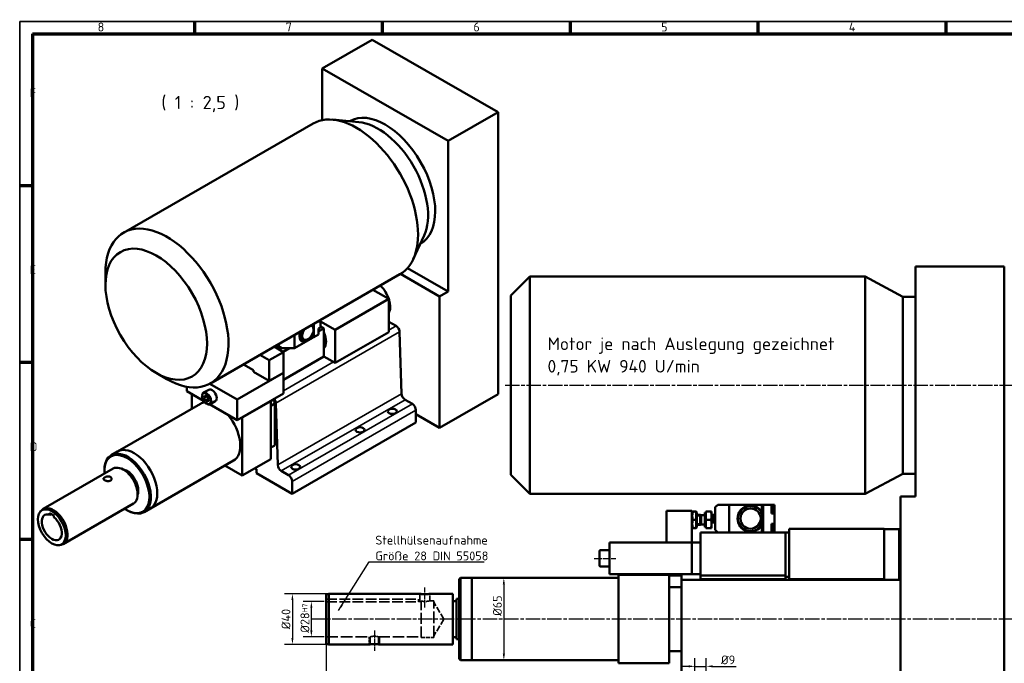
# Model space of a CAD drawing. Header units: millimetres. Extents: x 10 to 1178, y 10 to 831.
# Tile 2 of 3: x 10 to 789, y 322 to 831. Entities that reach past the tile are written whole.
import ezdxf

# ---------------------------------------------------------------- set-up
doc = ezdxf.new("R2010")
doc.units = ezdxf.units.MM
doc.header["$LTSCALE"] = 2
doc.linetypes.add('CHAIN', pattern=[0.3543, 0.2362, -0.0295, 0.0591, -0.0295])
doc.linetypes.add('DASHED', pattern=[0.2067, 0.1654, -0.0413])
doc.layers.get('0').update_dxf_attribs({"lineweight": 25})
for name, color, linetype, lineweight in [('Bemaßung (ISO)', 7, 'Continuous', 25), ('Mittellinie (ISO)', 7, 'Continuous', 25), ('Rahmen (ISO)', 7, 'Continuous', 70), ('Sichtbar (ISO)', 7, 'Continuous', 50), ('Sichtbar schmal (ISO)', 7, 'Continuous', 35), ('Skizziergeometrie (ISO)', 7, 'Continuous', 25), ('Symbol (ISO)', 7, 'Continuous', 25), ('Verdeckt (ISO)', 7, 'DASHED', 35)]:
    doc.layers.add(name, color=color, linetype=linetype, lineweight=lineweight)
doc.styles.add('Bezeichnungstext (DIN)', font='isocpeur.ttf')
doc.styles.add('Notiztext (DIN)', font='isocpeur.ttf')
doc.dimstyles.new('Durchmesser', dxfattribs={"dimscale": 2, "dimtxt": 3.5, "dimasz": 2.5, "dimexe": 3.175, "dimexo": 0.8, "dimgap": 0.8, "dimtad": 1, "dimdec": 3, "dimrnd": 1e-08, "dimtxsty": 'Notiztext (DIN)', "dimcen": 0.09, "dimdle": 10, "dimclrd": 256, "dimclre": 256, "dimclrt": 256, "dimazin": 2, "dimtfac": 0.571429, "dimtdec": 3, "dimtmove": 0, "dimatfit": 3, "dimfxl": 1, "dimtolj": 1, "dimtzin": 0, "dimlwd": -1, "dimlwe": -1, "dimarcsym": 0})
doc.dimstyles.new('Standard (DIN)', dxfattribs={"dimscale": 2, "dimtxt": 3.5, "dimasz": 2.5, "dimexe": 3.175, "dimexo": 0.8, "dimgap": 0.8, "dimtad": 1, "dimdec": 3, "dimrnd": 1e-08, "dimtxsty": 'Notiztext (DIN)', "dimcen": 0.09, "dimdle": 10, "dimclrd": 256, "dimclre": 256, "dimclrt": 256, "dimazin": 2, "dimtfac": 0.571429, "dimtdec": 3, "dimtmove": 0, "dimatfit": 3, "dimfxl": 1, "dimtolj": 1, "dimlwd": -1, "dimlwe": -1, "dimarcsym": 0})
doc.dimstyles.new('Standard - Methode 2a (DIN)$7', dxfattribs={"dimscale": 2, "dimtxt": 3.5, "dimasz": 2.5, "dimexe": 3.175, "dimexo": 0.8, "dimgap": 0.8, "dimtad": 1, "dimtih": 1, "dimtoh": 1, "dimrnd": 1e-08, "dimtxsty": 'Notiztext (DIN)', "dimcen": 0.09, "dimdle": 10, "dimclrd": 256, "dimclre": 256, "dimclrt": 256, "dimazin": 2, "dimtfac": 1, "dimtmove": 0, "dimatfit": 3, "dimfxl": 1, "dimtolj": 1, "dimlwd": -1, "dimlwe": -1, "dimarcsym": 0})

# ---------------------------------------------------------------- blocks, each defined once
blk = doc.blocks.new('Ränder Hagen+Goebel Rahmen')
at = {"layer": 'Rahmen (ISO)', "linetype": 'Continuous', "lineweight": 35}
for q in [(5, 5), (589, 415)]:
    blk.add_line((5, 415), q, dxfattribs=at)
at = {"layer": 'Rahmen (ISO)'}
for p, q in [((74.25, 410), (74.25, 415)), ((148.5, 410), (148.5, 415)), ((222.75, 410), (222.75, 415)), ((297, 410), (297, 415)), ((371.25, 410), (371.25, 415)), ((10, 410), (584, 410)), ((10, 410), (10, 10)), ((10, 350), (5, 350)), ((10, 280), (5, 280)), ((10, 210), (5, 210))]:
    blk.add_line(p, q, dxfattribs=at)
at = {"layer": 'Symbol (ISO)', "char_height": 3.5, "style": 'Notiztext (DIN)'}
for s, insert, attachment_point in [('8', (37.125, 411), 8), ('7', (111.375, 411), 8), ('6', (185.625, 411), 8), ('5', (259.875, 411), 8), ('4', (334.125, 411), 8), ('F', (9, 385), 7), ('E', (9, 315), 7), ('D', (9, 245), 7), ('C', (9, 175), 7)]:
    blk.add_mtext(s, dxfattribs=dict(at, insert=insert, attachment_point=attachment_point))
blk = doc.blocks.new('*D14')
at = {"layer": 'Bemaßung (ISO)'}
for p, q in [((533.43, 381.73), (533.43, 255.56)), ((252.43, 349.03), (252.43, 255.56)), ((528.43, 261.91), (257.43, 261.91))]:
    blk.add_line(p, q, dxfattribs=at)
for points in [[(257.43, 262.74), (257.43, 261.07), (252.43, 261.91)], [(528.43, 262.74), (528.43, 261.07), (533.43, 261.91)]]:
    blk.add_solid(points, dxfattribs=at)
at = {"layer": 'Defpoints', "color": 0}
for p in [(533.43, 383.33), (252.43, 350.63), (252.43, 261.91)]:
    blk.add_point(p, dxfattribs=at)
at = {"layer": 'Bemaßung (ISO)', "insert": (423.98, 270.51), "char_height": 7, "attachment_point": 1, "style": 'Notiztext (DIN)'}
blk.add_mtext('\\A1;281', dxfattribs=at)
blk = doc.blocks.new('*D19')
at = {"layer": 'Bemaßung (ISO)'}
for p, q in [((706.43, 452.56), (706.43, 256.58)), ((788.43, 293.56), (788.43, 256.58)), ((711.43, 262.93), (783.43, 262.93))]:
    blk.add_line(p, q, dxfattribs=at)
for points in [[(711.43, 263.76), (711.43, 262.1), (706.43, 262.93)], [(783.43, 263.76), (783.43, 262.1), (788.43, 262.93)]]:
    blk.add_solid(points, dxfattribs=at)
at = {"layer": 'Defpoints', "color": 0}
for p in [(706.43, 454.16), (788.43, 295.16), (788.43, 262.93)]:
    blk.add_point(p, dxfattribs=at)
at = {"layer": 'Bemaßung (ISO)', "insert": (743.23, 271.53), "char_height": 7, "attachment_point": 1, "style": 'Notiztext (DIN)'}
blk.add_mtext('\\A1;82', dxfattribs=at)
blk = doc.blocks.new('*D20')
at = {"layer": 'Bemaßung (ISO)'}
for p, q in [((788.43, 634.56), (788.43, 195.56)), ((252.43, 345.22), (252.43, 195.56)), ((783.43, 201.91), (257.43, 201.91))]:
    blk.add_line(p, q, dxfattribs=at)
for points in [[(257.43, 202.74), (257.43, 201.07), (252.43, 201.91)], [(783.43, 202.74), (783.43, 201.07), (788.43, 201.91)]]:
    blk.add_solid(points, dxfattribs=at)
at = {"layer": 'Defpoints', "color": 0}
for p in [(788.43, 636.16), (252.43, 346.82), (252.43, 201.91)]:
    blk.add_point(p, dxfattribs=at)
at = {"layer": 'Bemaßung (ISO)', "insert": (548.48, 210.51), "char_height": 7, "attachment_point": 1, "style": 'Notiztext (DIN)'}
blk.add_mtext('\\A1;536', dxfattribs=at)
blk = doc.blocks.new('*D22')
at = {"layer": 'Bemaßung (ISO)'}
for p, q in [((538.93, 319.76), (533.93, 319.76)), ((543.93, 306.76), (543.93, 326.11)), ((543.93, 319.76), (552.93, 319.76)), ((552.93, 306.76), (552.93, 326.11)), ((557.93, 319.76), (576.63, 319.76))]:
    blk.add_line(p, q, dxfattribs=at)
for points in [[(538.93, 320.6), (538.93, 318.93), (543.93, 319.76)], [(557.93, 320.6), (557.93, 318.93), (552.93, 319.76)]]:
    blk.add_solid(points, dxfattribs=at)
at = {"layer": 'Defpoints', "color": 0}
for p in [(552.93, 319.76), (543.93, 305.16), (552.93, 305.16)]:
    blk.add_point(p, dxfattribs=at)
at = {"layer": 'Bemaßung (ISO)', "insert": (564.53, 328.36), "char_height": 7, "attachment_point": 1, "style": 'Notiztext (DIN)'}
blk.add_mtext('\\A1;Ø9', dxfattribs=at)
blk = doc.blocks.new('*D23')
at = {"layer": 'Bemaßung (ISO)'}
blk.add_line((392.82, 384.66), (392.82, 329.66), dxfattribs=at)
for points in [[(391.99, 384.66), (393.66, 384.66), (392.82, 389.66)], [(391.99, 329.66), (393.66, 329.66), (392.82, 324.66)]]:
    blk.add_solid(points, dxfattribs=at)
at = {"layer": 'Defpoints', "color": 0}
for p in [(483.43, 389.66), (367.43, 324.66), (392.82, 324.66)]:
    blk.add_point(p, dxfattribs=at)
at = {"layer": 'Bemaßung (ISO)', "insert": (384.22, 359.67), "char_height": 7, "attachment_point": 1, "rotation": 90, "style": 'Notiztext (DIN)'}
blk.add_mtext('\\A1;Ø65', dxfattribs=at)
blk = doc.blocks.new('*D25')
at = {"layer": 'Bemaßung (ISO)'}
for p, q in [((250.83, 371.16), (234.27, 371.16)), ((240.62, 348.16), (240.62, 366.16)), ((250.83, 343.16), (234.27, 343.16))]:
    blk.add_line(p, q, dxfattribs=at)
for points in [[(239.79, 366.16), (241.45, 366.16), (240.62, 371.16)], [(239.79, 348.16), (241.45, 348.16), (240.62, 343.16)]]:
    blk.add_solid(points, dxfattribs=at)
at = {"layer": 'Defpoints', "color": 0}
for p in [(240.62, 371.16), (252.43, 371.16), (252.43, 343.16)]:
    blk.add_point(p, dxfattribs=at)
at = {"layer": 'Bemaßung (ISO)', "insert": (232.02, 346.31), "char_height": 7, "attachment_point": 1, "rotation": 90, "style": 'Notiztext (DIN)'}
blk.add_mtext('\\A1;Ø28\\fISOCPEUR|b0|i0;\\H4.0000;H7', dxfattribs=at)
blk = doc.blocks.new('*D26')
at = {"layer": 'Bemaßung (ISO)'}
for p, q in [((252.83, 377.16), (219.3, 377.16)), ((225.65, 372.16), (225.65, 342.16)), ((252.83, 337.16), (219.3, 337.16))]:
    blk.add_line(p, q, dxfattribs=at)
for points in [[(224.82, 372.16), (226.48, 372.16), (225.65, 377.16)], [(224.82, 342.16), (226.48, 342.16), (225.65, 337.16)]]:
    blk.add_solid(points, dxfattribs=at)
at = {"layer": 'Defpoints', "color": 0}
for p in [(254.43, 377.16), (225.65, 337.16), (254.43, 337.16)]:
    blk.add_point(p, dxfattribs=at)
at = {"layer": 'Bemaßung (ISO)', "insert": (217.05, 349.11), "char_height": 7, "attachment_point": 1, "rotation": 90, "style": 'Notiztext (DIN)'}
blk.add_mtext('\\A1;Ø40', dxfattribs=at)

msp = doc.modelspace()

# ---------------------------------------------------------------- linework, layer by layer
at = {"layer": 'Mittellinie (ISO)', "linetype": 'CHAIN', "ltscale": 23.990969}
for p, q in [((393.8148, 542.1564), (802.95, 542.1564)), ((795.5063, 357.1564), (239.7282, 357.1564))]:
    msp.add_line(p, q, dxfattribs=at)
at = {"layer": 'Mittellinie (ISO)', "linetype": 'CHAIN', "ltscale": 9.556284}
msp.add_line((464.2274, 405.1564), (481.4274, 405.1564), dxfattribs=at)
at = {"layer": 'Mittellinie (ISO)', "linetype": 'CHAIN', "ltscale": 8.750658}
msp.add_line((330.4274, 366.4064), (330.4274, 382.1564), dxfattribs=at)
at = {"layer": 'Mittellinie (ISO)', "linetype": 'CHAIN', "ltscale": 8.88956}
msp.add_line((290.4274, 348.1564), (290.4274, 332.1564), dxfattribs=at)
at = {"layer": 'Sichtbar (ISO)'}
for p, q in [((288.7907, 815.4993), (249.1927, 792.6964)), ((288.7907, 815.4993), (388.3513, 758.1662)), ((249.1927, 751.8273), (249.1927, 792.6964)), ((249.1927, 792.6964), (348.7533, 735.3632)), ((388.3513, 758.1662), (348.7533, 735.3632)), ((388.3513, 758.1662), (388.3513, 535.1393)), ((92.1055, 662.8154), (242.0122, 749.1409)), ((278.0424, 750.328), (257.5807, 752.2206)), ((270.8745, 750.991), (271.0272, 751.0789)), ((348.7533, 735.3632), (348.7533, 616.3284)), ((329.7905, 660.466), (321.1569, 641.8186)), ((326.7661, 653.9337), (326.9188, 654.0216)), ((77.79, 621.4369), (77.79, 631.2096)), ((348.7533, 616.3284), (316.653, 634.8137)), ((718.4274, 636.1564), (718.4274, 454.1564)), ((788.4274, 636.1564), (718.4274, 636.1564)), ((788.4274, 636.1564), (788.4274, 295.1564)), ((160.7724, 543.5736), (310.679, 629.8991)), ((341.9651, 612.4193), (311.1388, 630.171)), ((398.4274, 613.1564), (413.4274, 628.1564)), ((413.4274, 456.1564), (413.4274, 628.1564)), ((413.4274, 628.1564), (678.4274, 628.1564)), ((678.4274, 456.1564), (678.4274, 628.1564)), ((708.4274, 612.1564), (678.4274, 628.1564)), ((289.3102, 617.5936), (301.8014, 610.4004)), ((348.7533, 616.3284), (341.9651, 612.4193)), ((301.8014, 610.4004), (259.375, 585.9686)), ((301.8014, 610.4004), (301.8014, 584.2389)), ((341.9651, 612.4193), (341.9651, 508.4273)), ((398.4274, 471.1564), (398.4274, 613.1564)), ((708.4274, 472.1564), (708.4274, 612.1564)), ((708.4274, 612.1564), (718.4274, 612.1564)), ((246.3642, 592.2537), (247.7785, 593.0681)), ((246.3642, 592.2537), (246.3642, 592.8627)), ((247.7785, 593.0681), (247.2497, 593.3726)), ((247.7785, 587.705), (247.7785, 593.0681)), ((247.7785, 592.6466), (259.375, 585.9686)), ((307.6128, 589.035), (301.8014, 592.3815)), ((240.5858, 589.5351), (241.0728, 589.2547)), ((242.4045, 584.3481), (242.4045, 589.5841)), ((242.6307, 580.3583), (242.6307, 590.7127)), ((242.6873, 580.2603), (242.6873, 590.7452)), ((246.3642, 586.8906), (247.7785, 587.705)), ((246.3642, 582.3777), (246.3642, 586.8906)), ((246.4677, 585.5204), (246.6449, 585.6423)), ((246.6449, 585.119), (246.4677, 584.9972)), ((246.4679, 585.5183), (246.6173, 585.4322)), ((250.6069, 587.1012), (246.5895, 584.7877)), ((247.7785, 588.73), (250.6069, 587.1012)), ((250.6069, 587.1012), (250.6069, 575.6555)), ((259.375, 585.9686), (259.375, 559.8071)), ((301.8014, 584.2389), (259.375, 559.8071)), ((311.8884, 535.4437), (310.4395, 584.2511)), ((227.4138, 571.4649), (227.4138, 581.9498)), ((242.1216, 579.9346), (227.4138, 571.4649)), ((234.1195, 578.4882), (234.6852, 578.1624)), ((237.3348, 577.6045), (237.0531, 577.441)), ((242.1216, 579.9346), (242.1216, 583.5479)), ((242.1216, 580.0651), (242.6307, 580.3583)), ((242.5739, 580.3256), (242.6873, 580.2603)), ((242.6873, 580.2603), (246.3642, 582.3777)), ((218.6457, 568.4131), (207.332, 561.898)), ((211.2763, 572.6569), (218.6457, 568.4131)), ((217.2314, 571.4649), (213.2189, 573.7755)), ((213.2233, 573.7781), (214.9687, 572.773)), ((214.9687, 572.773), (214.9687, 574.7832)), ((214.9687, 572.773), (217.2314, 571.4649)), ((227.4138, 571.4649), (217.2314, 571.4649)), ((223.454, 571.4649), (218.4001, 568.5545)), ((218.6457, 568.4131), (218.6457, 552.0622)), ((250.6069, 575.6555), (250.6069, 564.8639)), ((199.9626, 566.1417), (207.332, 561.898)), ((207.332, 561.898), (207.332, 545.547)), ((250.6069, 564.8639), (218.6457, 546.4587)), ((259.375, 559.8071), (250.6003, 564.8601)), ((194.8869, 554.0218), (186.9014, 558.6203)), ((194.8869, 552.7137), (194.8869, 554.0218)), ((117.7983, 551.9613), (126.2508, 547.056)), ((181.8761, 530.888), (218.6457, 552.0622)), ((207.332, 545.547), (194.8869, 552.7137)), ((218.6457, 552.0622), (207.332, 545.547)), ((218.6457, 535.7112), (218.6457, 552.0622)), ((142.2781, 540.8908), (142.2781, 537.34)), ((142.2781, 537.34), (155.3653, 529.8036)), ((155.4092, 536.2748), (159.4822, 538.6202)), ((181.8761, 530.888), (160.3035, 543.3108)), ((146.2379, 523.6019), (146.2379, 535.0597)), ((155.6126, 532.2972), (156.3369, 533.9853)), ((155.6126, 532.2972), (157.6301, 533.459)), ((156.8273, 529.8198), (155.6126, 532.2972)), ((156.3369, 533.9853), (158.2759, 533.1961)), ((159.0901, 531.1229), (156.8273, 529.8198)), ((158.7664, 529.0306), (156.8273, 529.8198)), ((158.2759, 533.1961), (159.4907, 530.7187)), ((159.4907, 530.7187), (158.7664, 529.0306)), ((160.5992, 527.2623), (164.6721, 529.6078)), ((181.8761, 514.5371), (218.6457, 535.7112)), ((181.8761, 514.5371), (181.8761, 530.888)), ((208.4633, 529.5206), (185.8359, 516.4903)), ((208.1794, 529.6841), (208.4633, 529.5206)), ((208.4633, 529.5206), (208.4633, 483.738)), ((320.469, 527.3464), (314.7151, 530.6599)), ((388.3513, 535.1393), (341.9651, 508.4273)), ((153.0621, 527.5317), (87.4426, 489.7439)), ((160.1284, 527.0607), (181.8761, 514.5371)), ((211.8574, 527.7229), (208.4633, 525.7684)), ((211.8574, 527.7229), (211.8574, 494.6568)), ((212.5759, 527.8952), (214.0249, 479.0878)), ((323.2975, 512.6369), (323.2975, 522.4474)), ((185.552, 516.6538), (185.8359, 516.4903)), ((185.8359, 516.4903), (185.8359, 470.7077)), ((341.9651, 508.4273), (323.2975, 519.1773)), ((323.2975, 512.6369), (225.4339, 456.281)), ((211.8574, 494.6568), (208.4633, 492.7023)), ((210.2902, 493.5577), (208.4633, 492.5056)), ((87.4426, 489.7439), (82.3514, 486.8121)), ((208.4633, 483.738), (185.8359, 470.7077)), ((28.5104, 444.2676), (83.9476, 476.1917)), ((179.0118, 482.4693), (113.3922, 444.6816)), ((185.8359, 470.7077), (172.2116, 478.5534)), ((197.1496, 475.839), (195.9481, 476.5309)), ((197.1496, 472.5688), (197.1496, 475.839)), ((76.9415, 474.2165), (76.9415, 474.868)), ((225.4339, 456.281), (197.1496, 472.5688)), ((216.8516, 474.304), (222.6055, 470.9905)), ((398.4274, 471.1564), (413.4274, 456.1564)), ((708.4274, 472.1564), (678.4274, 456.1564)), ((708.4274, 472.1564), (718.4274, 472.1564)), ((225.4339, 466.0916), (225.4339, 456.281)), ((413.4274, 456.1564), (678.4274, 456.1564)), ((718.4274, 454.1564), (706.4274, 454.1564)), ((706.4274, 454.1564), (706.4274, 295.1564)), ((44.4795, 416.5369), (99.9166, 448.461)), ((113.3922, 444.6816), (108.3011, 441.7498)), ((561.9274, 447.6564), (559.9274, 445.6564)), ((559.9274, 427.6564), (559.9274, 445.6564)), ((570.9274, 447.6564), (561.9274, 447.6564)), ((596.9274, 447.6564), (570.9274, 447.6564)), ((570.9274, 425.6564), (570.9274, 447.6564)), ((596.9274, 441.7674), (596.9274, 447.6564)), ((596.9274, 447.5564), (597.9274, 447.5564)), ((597.9274, 425.6564), (597.9274, 447.6564)), ((597.9274, 447.6564), (604.4274, 447.6564)), ((604.4274, 447.6564), (606.9274, 447.6564)), ((604.4274, 440.7564), (604.4274, 447.6564)), ((605.771, 446.8389), (604.4274, 446.9564)), ((605.4274, 444.5564), (605.4274, 443.7564)), ((605.4274, 444.5564), (605.771, 444.5564)), ((605.771, 444.5564), (606.2274, 444.5564)), ((606.2274, 444.5564), (606.2274, 446.3408)), ((606.9274, 443.7564), (606.9274, 447.6564)), ((26.2535, 442.1464), (27.134, 443.1392)), ((33.6665, 440.9964), (37.0606, 439.0418)), ((33.6665, 439.6718), (33.6665, 440.9964)), ((34.8166, 440.3341), (33.6665, 439.6718)), ((37.0606, 439.0418), (37.0606, 437.7173)), ((94.6916, 443.3928), (95.2551, 443.0658)), ((521.4274, 442.6564), (521.4274, 417.6564)), ((541.4274, 442.6564), (521.4274, 442.6564)), ((541.4274, 442.6564), (541.4274, 417.6564)), ((541.4274, 441.4564), (541.8315, 442.1564)), ((541.8315, 442.1564), (542.4121, 442.1564)), ((544.4427, 442.1564), (542.4121, 442.1564)), ((544.4427, 442.1564), (545.0232, 442.1564)), ((545.4274, 441.4564), (545.0232, 442.1564)), ((545.4274, 429.8564), (545.4274, 441.4564)), ((548.0773, 439.6564), (545.4274, 439.6564)), ((548.0773, 439.6564), (548.0773, 431.6564)), ((548.8442, 439.3181), (548.0773, 439.6564)), ((548.0773, 439.6564), (548.0773, 431.6564)), ((548.8442, 439.3181), (548.8442, 431.9947)), ((551.8273, 439.3181), (548.8442, 439.3181)), ((551.8273, 441.3564), (551.8273, 429.9564)), ((552.4274, 441.3564), (551.8273, 441.3564)), ((552.4274, 442.1564), (556.5468, 442.1564)), ((552.4274, 435.6564), (552.4274, 442.1564)), ((556.5468, 442.1564), (557.1274, 442.1564)), ((557.1274, 438.9064), (557.1274, 442.1564)), ((559.9274, 439.6414), (557.1274, 439.6414)), ((557.1274, 432.4064), (557.1274, 438.9064)), ((596.9274, 440.6592), (596.9274, 441.7674)), ((596.9274, 432.6536), (596.9274, 440.6592)), ((605.771, 441.474), (604.4274, 441.3564)), ((604.4274, 440.7564), (606.9274, 440.7564)), ((605.771, 443.7564), (605.4274, 443.7564)), ((606.2274, 443.7564), (605.771, 443.7564)), ((606.2274, 441.9721), (606.2274, 443.7564)), ((606.9274, 440.7564), (606.9274, 443.7564)), ((606.9274, 432.5564), (606.9274, 440.7564)), ((541.4274, 429.8564), (541.8315, 429.1564)), ((542.4121, 429.1564), (541.8315, 429.1564)), ((544.4427, 435.6564), (542.4121, 435.6564)), ((544.4427, 429.1564), (542.4121, 429.1564)), ((545.0232, 429.1564), (544.4427, 429.1564)), ((545.4274, 429.8564), (545.0232, 429.1564)), ((548.0773, 431.6564), (545.4274, 431.6564)), ((548.8442, 431.9947), (548.0773, 431.6564)), ((551.8273, 431.9947), (548.8442, 431.9947)), ((552.4274, 429.9564), (551.8273, 429.9564)), ((552.4274, 435.6564), (556.5468, 435.6564)), ((552.4274, 429.1564), (552.4274, 435.6564)), ((552.4274, 429.1564), (556.5468, 429.1564)), ((557.1274, 429.1564), (556.5468, 429.1564)), ((559.9274, 433.6714), (557.1274, 433.6714)), ((557.1274, 429.1564), (557.1274, 432.4064)), ((596.9274, 431.5454), (596.9274, 432.6536)), ((596.9274, 425.6564), (596.9274, 431.5454)), ((604.4274, 432.5564), (606.9274, 432.5564)), ((604.4274, 425.6564), (604.4274, 432.5564)), ((605.771, 431.8389), (604.4274, 431.9564)), ((605.4274, 429.5564), (605.4274, 428.7564)), ((605.4274, 429.5564), (605.771, 429.5564)), ((605.771, 428.7564), (605.4274, 428.7564)), ((605.771, 429.5564), (606.2274, 429.5564)), ((606.2274, 428.7564), (605.771, 428.7564)), ((606.2274, 429.5564), (606.2274, 431.3408)), ((606.2274, 426.9721), (606.2274, 428.7564)), ((606.9274, 429.5564), (606.9274, 432.5564)), ((606.9274, 425.6564), (606.9274, 429.5564)), ((693.4274, 428.6564), (618.4274, 428.6564)), ((618.4274, 428.6564), (618.4274, 388.6564)), ((693.4274, 428.6564), (693.4274, 388.6564)), ((548.4274, 425.6564), (548.4274, 391.6564)), ((567.4274, 425.6564), (548.4274, 425.6564)), ((559.9274, 427.6564), (561.9274, 425.6564)), ((570.9274, 425.6564), (567.4274, 425.6564)), ((596.9274, 425.6564), (570.9274, 425.6564)), ((596.9274, 425.7564), (597.9274, 425.7564)), ((597.9274, 425.6564), (596.9274, 425.6564)), ((597.9274, 425.6564), (604.4274, 425.6564)), ((605.771, 426.474), (604.4274, 426.3564)), ((615.4274, 425.6564), (604.4274, 425.6564)), ((615.4274, 425.6564), (615.4274, 408.1564)), ((618.4274, 425.6564), (615.4274, 425.6564)), ((693.4274, 428.1564), (705.4274, 428.1564)), ((705.4274, 428.1564), (705.4274, 388.1564)), ((41.512, 415.6495), (42.8127, 415.9128)), ((476.4274, 417.6564), (541.4274, 417.6564)), ((476.4274, 392.6564), (476.4274, 417.6564)), ((541.4274, 417.6564), (521.4274, 417.6564)), ((548.4274, 417.6564), (541.4274, 417.6564)), ((541.4274, 392.6564), (541.4274, 417.6564)), ((468.4274, 399.4564), (468.4274, 410.8564)), ((469.2274, 411.6564), (476.4274, 411.6564)), ((615.4274, 408.1564), (615.4274, 391.6564)), ((469.2274, 398.6564), (476.4274, 398.6564)), ((357.4274, 388.6564), (358.4274, 389.6564)), ((358.4274, 389.6564), (358.4274, 324.6564)), ((367.4274, 389.6564), (358.4274, 389.6564)), ((367.4274, 324.6564), (367.4274, 389.6564)), ((483.4274, 389.6564), (367.4274, 389.6564)), ((367.4274, 324.6564), (367.4274, 389.6564)), ((476.4274, 392.6564), (541.4274, 392.6564)), ((483.4274, 392.1564), (483.4274, 322.1564)), ((523.4274, 392.1564), (483.4274, 392.1564)), ((523.4274, 392.1564), (523.4274, 322.1564)), ((533.4274, 391.6564), (523.4274, 391.6564)), ((533.4274, 388.1564), (533.4274, 391.6564)), ((548.4274, 392.6564), (541.4274, 392.6564)), ((615.4274, 391.6564), (548.4274, 391.6564)), ((548.4274, 391.6564), (548.4274, 388.6564)), ((615.4274, 390.6564), (615.4274, 391.6564)), ((618.4274, 390.6564), (615.4274, 390.6564)), ((615.4274, 388.6564), (615.4274, 390.6564)), ((357.4274, 325.6564), (357.4274, 388.6564)), ((533.4274, 382.4349), (523.4274, 382.4349)), ((533.4274, 383.3309), (533.4274, 388.1564)), ((706.4274, 388.1564), (533.4274, 388.1564)), ((533.4274, 383.3309), (533.4274, 309.9819)), ((548.4274, 388.6564), (548.4274, 388.1564)), ((548.4274, 388.6564), (615.4274, 388.6564)), ((693.4274, 388.6564), (618.4274, 388.6564)), ((668.4274, 388.1564), (668.4274, 388.6564)), ((693.4274, 388.6564), (693.4274, 388.1564)), ((252.4274, 376.6205), (254.4274, 377.1564)), ((252.4274, 337.6923), (252.4274, 376.6205)), ((254.4274, 337.1564), (254.4274, 377.1564)), ((254.4274, 377.1564), (326.4274, 377.1564)), ((334.4274, 377.1564), (352.4274, 377.1564)), ((352.4274, 337.1564), (352.4274, 377.1564)), ((352.4274, 371.4064), (355.4274, 371.4064)), ((355.4274, 341.1564), (355.4274, 373.1564)), ((355.4274, 373.1564), (357.4274, 373.1564)), ((352.4274, 342.9064), (355.4274, 342.9064)), ((252.4274, 337.6923), (254.4274, 337.1564)), ((254.4274, 337.1564), (287.1039, 337.1564)), ((293.7509, 337.1564), (352.4274, 337.1564)), ((355.4274, 341.1564), (357.4274, 341.1564)), ((533.4274, 331.878), (523.4274, 331.878)), ((357.4274, 325.6564), (358.4274, 324.6564)), ((367.4274, 324.6564), (358.4274, 324.6564)), ((483.4274, 324.6564), (367.4274, 324.6564)), ((523.4274, 322.1564), (483.4274, 322.1564))]:
    msp.add_line(p, q, dxfattribs=at)
at = {"layer": 'Sichtbar (ISO)', "flags": 128}
for points in [[(242.4045, 589.5841), (242.3945, 589.6179), (242.3845, 589.6519), (242.3743, 589.6859), (242.3641, 589.7201), (242.3537, 589.7544), (242.3433, 589.7888), (242.3327, 589.8233), (242.322, 589.8579), (242.3113, 589.8927), (242.3004, 589.9275), (242.2894, 589.9625), (242.2783, 589.9976), (242.2671, 590.0328), (242.2558, 590.0681), (242.2443, 590.1035), (242.2328, 590.1391), (242.2212, 590.1748), (242.2094, 590.2106), (242.1975, 590.2465), (242.1856, 590.2826), (242.1735, 590.3188), (242.1613, 590.3551), (242.149, 590.3915), (242.1365, 590.4281)], [(246.736, 585.2466), (246.6902, 585.0361), (246.6145, 584.8373), (246.5062, 584.6547), (246.3642, 584.4958)], [(246.366, 586.8916), (246.4983, 586.6275), (246.6057, 586.3558), (246.6857, 586.0808), (246.7364, 585.8066)], [(246.6173, 585.4322), (246.6338, 585.4221), (246.6499, 585.4111), (246.665, 585.3993), (246.6789, 585.387), (246.6912, 585.3743), (246.7019, 585.3616), (246.711, 585.349), (246.719, 585.3356), (246.7258, 585.3215), (246.7311, 585.3071), (246.7348, 585.2927), (246.7369, 585.2784), (246.7375, 585.2646), (246.7365, 585.2507), (246.7341, 585.2363), (246.73, 585.2218), (246.7243, 585.2075), (246.7171, 585.1937), (246.7088, 585.1805), (246.6992, 585.1679), (246.6879, 585.1552), (246.6749, 585.1426), (246.6604, 585.1305), (246.6449, 585.119)], [(246.6449, 585.6423), (246.653, 585.648), (246.6609, 585.654), (246.6685, 585.6602), (246.6757, 585.6666), (246.6825, 585.673), (246.6889, 585.6795), (246.6949, 585.6861), (246.7004, 585.6927), (246.7055, 585.6992), (246.7101, 585.7056), (246.7144, 585.7123), (246.7184, 585.7193), (246.7222, 585.7264), (246.7256, 585.7336), (246.7285, 585.741), (246.7311, 585.7484), (246.7332, 585.7559), (246.7349, 585.7633), (246.7361, 585.7708), (246.737, 585.7781), (246.7374, 585.7852), (246.7374, 585.7922), (246.7371, 585.7993), (246.7363, 585.8066)], [(160.5992, 527.2623), (160.2667, 527.107), (159.912, 527.0081), (159.5438, 526.9657), (159.1692, 526.9775), (158.7923, 527.0394), (158.4167, 527.1476), (158.0445, 527.2988), (157.6776, 527.49), (157.3178, 527.7185), (156.9667, 527.9816), (156.6266, 528.2768), (156.2995, 528.6012), (155.9876, 528.9522), (155.6931, 529.3268), (155.4183, 529.7217), (155.1652, 530.1337), (154.9359, 530.5594), (154.7323, 530.9953), (154.5561, 531.438), (154.4091, 531.8839), (154.2927, 532.3297), (154.2081, 532.7721), (154.1567, 533.2077), (154.1397, 533.6337), (154.1585, 534.047), (154.2146, 534.4447), (154.3095, 534.8241), (154.4452, 535.1812), (154.623, 535.511), (154.8443, 535.8081), (155.1079, 536.0652), (155.4092, 536.2748)], [(158.1498, 533.2474), (158.2082, 533.1656), (158.2641, 533.0846), (158.3176, 533.0042), (158.3689, 532.9242), (158.4181, 532.8444), (158.4654, 532.7646), (158.5108, 532.6847), (158.5546, 532.6045), (158.5967, 532.5238), (158.6374, 532.4425), (158.6766, 532.3603), (158.7146, 532.2771), (158.7512, 532.1927), (158.7867, 532.1069), (158.8211, 532.0196), (158.8544, 531.9304), (158.8867, 531.8392), (158.9182, 531.7458), (158.9487, 531.6499), (158.9784, 531.5512), (159.0074, 531.4495), (159.0356, 531.3444), (159.0632, 531.2357), (159.0901, 531.1229)], [(159.0901, 531.1229), (159.0999, 531.121), (159.1096, 531.1192), (159.1193, 531.1174), (159.129, 531.1156), (159.1386, 531.1138), (159.1482, 531.1119), (159.1578, 531.1101), (159.1673, 531.1083), (159.1768, 531.1064), (159.1862, 531.1046), (159.1956, 531.1028), (159.2049, 531.1009), (159.2142, 531.0991), (159.2235, 531.0972), (159.2327, 531.0954), (159.2419, 531.0935), (159.2511, 531.0917), (159.2602, 531.0898), (159.2693, 531.0879), (159.2784, 531.0861), (159.2874, 531.0842), (159.2964, 531.0823), (159.3053, 531.0805), (159.3142, 531.0786)], [(77.2243, 466.9375), (76.9539, 467.1107), (76.7192, 467.299), (76.53, 467.4977), (76.3945, 467.7022), (76.3138, 467.9076), (76.287, 468.1091), (76.3138, 468.3104), (76.3946, 468.5156), (76.53, 468.7197), (76.7192, 468.918), (76.9539, 469.1061), (77.2243, 469.2792), (77.5329, 469.4395), (77.8825, 469.5879), (78.2639, 469.7182), (78.6671, 469.8243), (79.0793, 469.9029), (79.487, 469.9518), (79.8947, 469.9697), (80.3069, 469.9551), (80.7101, 469.9049), (81.0915, 469.8169), (81.4412, 469.6948), (81.7498, 469.5435)], [(81.7498, 469.5435), (82.0202, 469.3613), (82.2549, 469.147), (82.4441, 468.9063), (82.5796, 468.6464), (82.6603, 468.3771), (82.6871, 468.109), (82.6603, 467.8408), (82.5795, 467.5713), (82.4441, 467.311), (82.2549, 467.0701), (82.0202, 466.8554), (81.7498, 466.6732), (81.4412, 466.522), (81.0916, 466.4001), (80.7102, 466.3125), (80.307, 466.2626), (79.8948, 466.2483), (79.4871, 466.2663), (79.0794, 466.315), (78.6672, 466.3934), (78.264, 466.4992), (77.8826, 466.6291), (77.5329, 466.7773), (77.2243, 466.9375)], [(80.647, 466.302), (80.593, 466.3088), (80.5385, 466.3149), (80.4838, 466.3202), (80.4288, 466.3249), (80.3736, 466.3288), (80.3182, 466.332), (80.2626, 466.3345), (80.2069, 466.3364), (80.1511, 466.3376), (80.0952, 466.3381), (80.0393, 466.338), (79.9834, 466.3373), (79.9275, 466.3359), (79.8717, 466.3339), (79.816, 466.3313), (79.7604, 466.3281), (79.705, 466.3244), (79.6498, 466.32), (79.5948, 466.3151), (79.5401, 466.3097), (79.4857, 466.3037), (79.4312, 466.2972), (79.3765, 466.29), (79.3215, 466.2823)], [(542.4121, 442.1564), (542.3134, 441.8492), (542.2254, 441.5522), (542.1474, 441.2641), (542.0789, 440.9838), (542.0195, 440.7102), (541.9687, 440.4423), (541.9263, 440.1792), (541.8919, 439.9201), (541.8654, 439.664), (541.8465, 439.4102), (541.8353, 439.1579), (541.8315, 438.9064), (541.8353, 438.6549), (541.8465, 438.4026), (541.8654, 438.1489), (541.8919, 437.8928), (541.9263, 437.6336), (541.9687, 437.3705), (542.0195, 437.1026), (542.0789, 436.829), (542.1474, 436.5487), (542.2254, 436.2606), (542.3134, 435.9636), (542.4121, 435.6564)], [(544.4427, 435.6564), (544.5414, 435.9636), (544.6294, 436.2606), (544.7074, 436.5487), (544.7758, 436.829), (544.8353, 437.1026), (544.886, 437.3705), (544.9285, 437.6336), (544.9629, 437.8928), (544.9894, 438.1489), (545.0082, 438.4026), (545.0195, 438.6549), (545.0232, 438.9064), (545.0195, 439.1579), (545.0082, 439.4102), (544.9894, 439.664), (544.9629, 439.9201), (544.9285, 440.1792), (544.886, 440.4423), (544.8353, 440.7102), (544.7758, 440.9838), (544.7074, 441.2641), (544.6294, 441.5522), (544.5414, 441.8492), (544.4427, 442.1564)], [(557.1274, 438.9064), (557.1264, 439.0367), (557.1234, 439.1667), (557.1184, 439.2964), (557.1114, 439.4261), (557.1025, 439.5558), (557.0916, 439.6856), (557.0787, 439.8155), (557.0639, 439.9458), (557.0472, 440.0765), (557.0284, 440.2077), (557.0077, 440.3395), (556.9849, 440.472), (556.9602, 440.6053), (556.9334, 440.7396), (556.9046, 440.8748), (556.8736, 441.0112), (556.8406, 441.1488), (556.8054, 441.2878), (556.768, 441.4282), (556.7284, 441.5702), (556.6865, 441.7139), (556.6424, 441.8594), (556.5958, 442.0069), (556.5468, 442.1564)], [(556.5468, 435.6564), (556.5958, 435.806), (556.6424, 435.9535), (556.6865, 436.099), (556.7284, 436.2427), (556.768, 436.3847), (556.8054, 436.5251), (556.8406, 436.6641), (556.8736, 436.8017), (556.9046, 436.9381), (556.9334, 437.0733), (556.9602, 437.2075), (556.9849, 437.3409), (557.0077, 437.4734), (557.0284, 437.6052), (557.0472, 437.7364), (557.0639, 437.867), (557.0787, 437.9973), (557.0916, 438.1273), (557.1025, 438.2571), (557.1114, 438.3867), (557.1184, 438.5164), (557.1234, 438.6462), (557.1264, 438.7762), (557.1274, 438.9064)], [(557.1274, 439.6414), (557.1276, 439.6414), (557.1281, 439.6413), (557.1288, 439.6412), (557.1297, 439.641), (557.1308, 439.6408), (557.1322, 439.6406), (557.1338, 439.6403), (557.1356, 439.64), (557.1376, 439.6397), (557.1399, 439.6393), (557.1423, 439.6389), (557.145, 439.6385), (557.1479, 439.638), (557.151, 439.6375), (557.1544, 439.637), (557.158, 439.6364), (557.1618, 439.6359), (557.1658, 439.6352), (557.17, 439.6346), (557.1745, 439.6339), (557.1792, 439.6332), (557.184, 439.6325), (557.1891, 439.6317), (557.1943, 439.6309)], [(542.4121, 435.6564), (542.3134, 435.3492), (542.2254, 435.0522), (542.1474, 434.7641), (542.0789, 434.4838), (542.0195, 434.2102), (541.9687, 433.9423), (541.9263, 433.6792), (541.8919, 433.4201), (541.8654, 433.164), (541.8465, 432.9102), (541.8353, 432.6579), (541.8315, 432.4064), (541.8353, 432.1549), (541.8465, 431.9026), (541.8654, 431.6489), (541.8919, 431.3928), (541.9263, 431.1336), (541.9687, 430.8705), (542.0195, 430.6026), (542.0789, 430.329), (542.1474, 430.0487), (542.2254, 429.7606), (542.3134, 429.4636), (542.4121, 429.1564)], [(544.4427, 429.1564), (544.5414, 429.4636), (544.6294, 429.7606), (544.7074, 430.0487), (544.7758, 430.329), (544.8353, 430.6026), (544.886, 430.8705), (544.9285, 431.1336), (544.9629, 431.3928), (544.9894, 431.6489), (545.0082, 431.9026), (545.0195, 432.1549), (545.0232, 432.4064), (545.0195, 432.6579), (545.0082, 432.9102), (544.9894, 433.164), (544.9629, 433.4201), (544.9285, 433.6792), (544.886, 433.9423), (544.8353, 434.2102), (544.7758, 434.4838), (544.7074, 434.7641), (544.6294, 435.0522), (544.5414, 435.3492), (544.4427, 435.6564)], [(557.1274, 432.4064), (557.1264, 432.5367), (557.1234, 432.6667), (557.1184, 432.7964), (557.1114, 432.9261), (557.1025, 433.0558), (557.0916, 433.1856), (557.0787, 433.3155), (557.0639, 433.4458), (557.0472, 433.5765), (557.0284, 433.7077), (557.0077, 433.8395), (556.9849, 433.972), (556.9602, 434.1053), (556.9334, 434.2396), (556.9046, 434.3748), (556.8736, 434.5112), (556.8406, 434.6488), (556.8054, 434.7878), (556.768, 434.9282), (556.7284, 435.0702), (556.6865, 435.2139), (556.6424, 435.3594), (556.5958, 435.5069), (556.5468, 435.6564)], [(556.5468, 429.1564), (556.5958, 429.306), (556.6424, 429.4535), (556.6865, 429.599), (556.7284, 429.7427), (556.768, 429.8847), (556.8054, 430.0251), (556.8406, 430.1641), (556.8736, 430.3017), (556.9046, 430.4381), (556.9334, 430.5733), (556.9602, 430.7075), (556.9849, 430.8409), (557.0077, 430.9734), (557.0284, 431.1052), (557.0472, 431.2364), (557.0639, 431.367), (557.0787, 431.4973), (557.0916, 431.6273), (557.1025, 431.7571), (557.1114, 431.8867), (557.1184, 432.0164), (557.1234, 432.1462), (557.1264, 432.2762), (557.1274, 432.4064)], [(557.1943, 433.6819), (557.1891, 433.6811), (557.184, 433.6804), (557.1792, 433.6797), (557.1745, 433.679), (557.17, 433.6783), (557.1658, 433.6776), (557.1618, 433.677), (557.158, 433.6764), (557.1544, 433.6758), (557.151, 433.6753), (557.1479, 433.6748), (557.145, 433.6744), (557.1423, 433.6739), (557.1399, 433.6735), (557.1376, 433.6731), (557.1356, 433.6728), (557.1338, 433.6725), (557.1322, 433.6723), (557.1308, 433.672), (557.1297, 433.6718), (557.1288, 433.6717), (557.1281, 433.6716), (557.1276, 433.6715), (557.1274, 433.6714)], [(334.4274, 377.1564), (334.3936, 377.1496), (334.2921, 377.1297), (334.1221, 377.0976), (333.8854, 377.0552), (333.5924, 377.0064), (333.2557, 376.9554), (332.8717, 376.9043), (332.4361, 376.8551), (331.96, 376.8122), (331.4556, 376.7796), (330.9391, 376.7593), (330.4274, 376.7523), (329.9156, 376.7593), (329.3991, 376.7796), (328.8948, 376.8122), (328.4187, 376.8551), (327.983, 376.9043), (327.599, 376.9554), (327.2623, 377.0064), (326.9693, 377.0552), (326.7327, 377.0976), (326.5627, 377.1297), (326.4611, 377.1496), (326.4274, 377.1564)], [(287.1039, 337.1564), (287.1319, 337.1611), (287.2162, 337.1749), (287.3573, 337.197), (287.5539, 337.2262), (287.7974, 337.2599), (288.0773, 337.295), (288.3966, 337.3302), (288.7588, 337.364), (289.1545, 337.3935), (289.5735, 337.4158), (290.0025, 337.4297), (290.4274, 337.4345), (290.8523, 337.4297), (291.2813, 337.4158), (291.7003, 337.3935), (292.096, 337.364), (292.4582, 337.3302), (292.7774, 337.295), (293.0573, 337.2599), (293.3008, 337.2262), (293.4974, 337.197), (293.6386, 337.1749), (293.7229, 337.1611), (293.7509, 337.1564)]]:
    msp.add_lwpolyline(points, dxfattribs=at)
at = {"layer": 'Sichtbar (ISO)'}
msp.add_circle((587.9274, 436.6564), 8, dxfattribs=at)
for centre, radius, start, end in [((587.9274, 436.6564), 10.35, 29.5918458, 330.4081542), ((587.9274, 436.6564), 9.85, 23.9774335, 336.0225665), ((605.7274, 446.3408), 0.5, 0, 85), ((605.7274, 441.9721), 0.5, 275, 0), ((605.7274, 431.3408), 0.5, 0, 85), ((605.7274, 426.9721), 0.5, 275, 0), ((469.2274, 410.8564), 0.8, 90, 180), ((469.2274, 399.4564), 0.8, 180, 270)]:
    msp.add_arc(centre, radius, start, end, dxfattribs=at)
for centre, major_axis, ratio, start_param, end_param in [((276.3456, 689.52), (-34.3334, 59.6209), 0.57809312, 3.14159265, 6.28318531), ((298.973, 702.5503), (-27.9458, 48.5287), 0.57809312, 3.14159267, 6.28318531), ((293.3161, 699.2927), (-27.9458, 48.5287), 0.57809312, 3.52906803, 5.89570993), ((126.4389, 603.1945), (-34.3334, 59.6209), 0.57809312, 2.35426078, 7.07051718), ((291.6191, 610.6744), (7.9845, -13.8653), 0.57809312, 0.33630506, 2.03394551), ((237.0304, 584.1972), (-4.132, -7.1753), 0.57809312, 4.98823849, 7.07051718), ((237.3133, 584.0343), (-3.9324, -6.8287), 0.57809312, 4.89985583, 8.21896093), ((237.3133, 584.0343), (-3.1938, -5.5461), 0.57809312, 4.73278367, 6.28318531), ((237.879, 583.7085), (3.1938, 5.5461), 0.57809312, 1.40039034, 6.44972388), ((237.3133, 584.0343), (3.9324, 6.8287), 0.57809312, 5.9143386, 6.09185104), ((244.95, 586.1328), (-1.0829, 1.8805), 0.57809312, 3.78091995, 4.0769291), ((242.4045, 582.3336), (6.9865, -12.1322), 0.57809312, 1.76506607, 1.78429275), ((242.4045, 582.3336), (6.9865, -12.1322), 0.57809312, 0.19308684, 1.3815769), ((307.6128, 585.7648), (-1.9961, 3.4663), 0.57809312, 3.96383111, 5.49972085), ((162.0771, 534.114), (-2.595, 4.5062), 0.57809312, 3.14159265, 6.28318531), ((194.3212, 521.2883), (15.969, -27.7307), 0.57809312, 1.4714131, 1.58204531), ((209.7492, 529.4089), (1.9961, -3.4663), 0.57809312, 0.82223846, 1.82912939), ((314.7151, 533.9301), (-1.9961, 3.4663), 0.57809312, 0.82223846, 2.3581282), ((166.0369, 505.0005), (-12.9748, 22.5312), 0.57809312, 6.05984247, 6.28318531), ((320.469, 524.0762), (-1.9961, 3.4663), 0.57809312, 3.92892453, 5.49972085), ((166.0369, 505.0005), (12.9748, -22.5312), 0.57809312, 0, 1.85848685), ((100.4174, 467.2127), (-12.9748, 22.5312), 0.57809312, 3.14159265, 6.28318531), ((100.4174, 467.2127), (-12.9748, 22.5312), 0.57809312, 3.14159265, 6.28318531), ((194.3212, 521.2883), (15.969, -27.7307), 0.57809312, 0, 0.10325064), ((94.7606, 463.9552), (-12.5756, 21.8379), 0.57809312, 2.25870211, 7.16607585), ((95.3262, 464.2809), (12.9748, -22.5312), 0.57809312, 5.49585344, 10.21210983), ((91.9321, 462.3264), (-7.9845, 13.8653), 0.57809312, 3.14159265, 6.28318531), ((94.7606, 463.9552), (6.3876, -11.0923), 0.57809312, 0.43023094, 2.71136172), ((216.8516, 477.5742), (1.9961, -3.4663), 0.57809312, 3.96383111, 5.49972085), ((93.6292, 463.3037), (6.3876, -11.0923), 0.57809312, 1.19545434, 1.94613831), ((222.6055, 467.7203), (1.9961, -3.4663), 0.57809312, 0.78733187, 2.3581282), ((36.495, 430.4022), (-7.9845, 13.8653), 0.57809312, 2.95059886, 6.4741791), ((35.3636, 429.7507), (5.5892, -9.7057), 0.57809312, 2.5740887, 8.42535301), ((557.05, 436.6564), (0, 2.985), 0.57735027, 3.22544297, 6.19933499)]:
    msp.add_ellipse(centre, major_axis=major_axis, ratio=ratio, start_param=start_param, end_param=end_param, dxfattribs=at)
for centre, major_axis, ratio in [((117.9537, 598.3082), (-28.345, 49.2219), 0.57809312), ((304.6298, 521.4828), (-3.6, 0), 0.5758617), ((279.174, 506.8238), (-3.6, 0), 0.5758617), ((228.2623, 477.5057), (-3.6, 0), 0.5758617), ((35.3636, 429.7507), (-7.7706, 13.4938), 0.57809312)]:
    msp.add_ellipse(centre, major_axis=major_axis, ratio=ratio, dxfattribs=at)
at = {"layer": 'Sichtbar schmal (ISO)'}
for p, q in [((212.5759, 527.8952), (310.4395, 584.2511)), ((307.6128, 589.035), (301.8014, 585.6884)), ((258.1164, 560.5319), (218.6457, 537.8022)), ((311.8884, 535.4437), (214.0249, 479.0878)), ((216.8516, 474.304), (314.7151, 530.6599)), ((320.469, 527.3464), (222.6055, 470.9905)), ((225.4339, 466.0916), (323.2975, 522.4474)), ((548.0773, 438.9124), (545.4274, 438.9124)), ((545.4274, 432.4004), (548.0773, 432.4004))]:
    msp.add_line(p, q, dxfattribs=at)
for centre, major_axis, start_param, end_param in [((245.1444, 586.2447), (1.0709, -1.8597), 0.93700739, 1.42430525), ((245.1444, 586.2447), (1.0709, -1.8597), 0.15035849, 0.63765635), ((158.0042, 531.7686), (2.595, -4.5062), 0, 3.14159265)]:
    msp.add_ellipse(centre, major_axis=major_axis, ratio=0.57809312, start_param=start_param, end_param=end_param, dxfattribs=at)
msp.add_ellipse((157.5516, 531.508), major_axis=(-2.2756, 3.9516), ratio=0.57809312, dxfattribs=at)
at = {"layer": 'Skizziergeometrie (ISO)'}
msp.add_line((252.4274, 371.1564), (256.1052, 371.1564), dxfattribs=at)
at = {"layer": 'Verdeckt (ISO)', "ltscale": 5.71399}
for p, q in [((326.4274, 371.1564), (326.4274, 377.1564)), ((286.4274, 343.1564), (286.4274, 337.1564)), ((287.1039, 337.1564), (287.1039, 343.1564)), ((293.7509, 337.1564), (293.7509, 343.1564)), ((294.4274, 337.1564), (294.4274, 343.1564))]:
    msp.add_line(p, q, dxfattribs=at)
at = {"layer": 'Verdeckt (ISO)', "ltscale": 5.237816}
msp.add_line((334.4274, 371.6564), (334.4274, 377.1564), dxfattribs=at)
at = {"layer": 'Verdeckt (ISO)', "ltscale": 25.226345}
for p, q in [((252.4274, 372.8564), (325.4274, 372.8564)), ((252.4274, 370.8312), (325.4274, 370.8312))]:
    msp.add_line(p, q, dxfattribs=at)
at = {"layer": 'Verdeckt (ISO)', "ltscale": 1.928601}
msp.add_line((325.4274, 370.8312), (325.4274, 372.8564), dxfattribs=at)
at = {"layer": 'Verdeckt (ISO)', "ltscale": 0.952248}
msp.add_line((325.4274, 371.1564), (326.4274, 371.1564), dxfattribs=at)
at = {"layer": 'Verdeckt (ISO)', "ltscale": 25.938822}
msp.add_line((327.4274, 342.6564), (327.4274, 371.413), dxfattribs=at)
at = {"layer": 'Verdeckt (ISO)', "ltscale": 2.856945}
msp.add_line((334.4274, 371.6564), (337.4274, 371.6564), dxfattribs=at)
at = {"layer": 'Verdeckt (ISO)', "ltscale": 27.547831}
msp.add_line((337.4274, 342.6564), (337.4274, 371.6564), dxfattribs=at)
at = {"layer": 'Verdeckt (ISO)', "ltscale": 14.792566}
for q in [(337.4274, 370.4707), (337.4274, 343.8422)]:
    msp.add_line((345.4274, 357.1564), q, dxfattribs=at)
at = {"layer": 'Verdeckt (ISO)', "ltscale": 27.960409}
msp.add_line((252.4274, 343.1564), (287.1039, 343.1564), dxfattribs=at)
at = {"layer": 'Verdeckt (ISO)', "ltscale": 27.154089}
msp.add_line((293.7509, 343.1564), (327.4274, 343.1564), dxfattribs=at)
at = {"layer": 'Verdeckt (ISO)', "ltscale": 9.523383}
msp.add_line((327.4274, 342.6564), (337.4274, 342.6564), dxfattribs=at)
at = {"layer": 'Verdeckt (ISO)', "ltscale": 2.76571, "flags": 128}
msp.add_lwpolyline([(326.4274, 371.1564), (326.4292, 371.1559), (326.4345, 371.1543), (326.4434, 371.1518), (326.4559, 371.1482), (326.472, 371.1436), (326.4916, 371.138), (326.5148, 371.1315), (326.5416, 371.124), (326.572, 371.1156), (326.606, 371.1063), (326.6436, 371.0961), (326.6848, 371.085), (326.7297, 371.0731), (326.778, 371.0603), (326.8299, 371.0468), (326.885, 371.0326), (326.9432, 371.0179), (327.0045, 371.0026), (327.0686, 370.9869), (327.1355, 370.9708), (327.2049, 370.9544), (327.2768, 370.9378), (327.351, 370.921), (327.4274, 370.9042)], dxfattribs=at)
at = {"layer": 'Verdeckt (ISO)', "ltscale": 9.255713, "flags": 128}
msp.add_lwpolyline([(327.4274, 371.413), (327.6985, 371.3584), (328.0009, 371.3036), (328.3339, 371.2503), (328.6921, 371.2014), (329.0706, 371.1598), (329.4631, 371.1276), (329.8619, 371.1057), (330.2591, 371.0949), (330.6513, 371.0957), (331.0492, 371.1082), (331.4475, 371.1315), (331.8385, 371.1651), (332.2145, 371.208), (332.5695, 371.2576), (332.8984, 371.3113), (333.1962, 371.3662), (333.4635, 371.4207), (333.7076, 371.4747), (333.9231, 371.5255), (334.1042, 371.5706), (334.2458, 371.6073), (334.3468, 371.6342), (334.4072, 371.6508), (334.4274, 371.6564)], dxfattribs=at)
at = {"layer": 'Verdeckt (ISO)', "ltscale": 4.988002, "flags": 128}
for points in [[(290.4274, 343.5566), (290.2159, 343.5549), (290.0018, 343.5497), (289.7867, 343.5412), (289.5724, 343.5295), (289.3607, 343.5148), (289.1534, 343.4971), (288.952, 343.4768), (288.758, 343.4545), (288.5723, 343.4306), (288.3962, 343.4057), (288.2308, 343.3804), (288.0774, 343.3551), (287.9337, 343.3299), (287.7978, 343.3047), (287.671, 343.2801), (287.5545, 343.2565), (287.4497, 343.2344), (287.3578, 343.2145), (287.28, 343.1972), (287.2165, 343.1828), (287.1671, 343.1715), (287.132, 343.1632), (287.1109, 343.1581), (287.1039, 343.1564)], [(293.7509, 343.1564), (293.7439, 343.1581), (293.7228, 343.1632), (293.6876, 343.1715), (293.6383, 343.1828), (293.5747, 343.1972), (293.4969, 343.2145), (293.4051, 343.2344), (293.3003, 343.2565), (293.1838, 343.2801), (293.0569, 343.3047), (292.921, 343.3299), (292.7773, 343.3551), (292.6239, 343.3804), (292.4586, 343.4057), (292.2825, 343.4306), (292.0968, 343.4545), (291.9027, 343.4768), (291.7014, 343.4971), (291.494, 343.5148), (291.2824, 343.5295), (291.0681, 343.5412), (290.853, 343.5497), (290.6388, 343.5549), (290.4274, 343.5566)]]:
    msp.add_lwpolyline(points, dxfattribs=at)

# ---------------------------------------------------------------- block references
at = {"xscale": 2, "yscale": 2, "zscale": 2}
msp.add_blockref('Ränder Hagen+Goebel Rahmen', (0, 0), dxfattribs=at)

# ---------------------------------------------------------------- texts
at = {"layer": 'Symbol (ISO)', "insert": (108.632, 758.1216), "char_height": 10.5, "attachment_point": 7, "style": 'Bezeichnungstext (DIN)'}
msp.add_mtext('  ( 1 : 2,5 )', dxfattribs=at)
at = {"layer": 'Symbol (ISO)', "line_spacing_factor": 1.068348, "style": 'Notiztext (DIN)'}
for s, insert, char_height, width, attachment_point in [('{\\fISOCPEUR|b0|i0;\\H10.0000;Motor je nach Auslegung gezeichnet\\P0,75 KW 940 U/min}', (427.3711, 579.9489), 10, 269.045787, 1), ('{Stellhülsenaufnahme \\PGröße 28 DIN 55058}', (291.2167, 403.6174), 7, 91.649351, 7)]:
    msp.add_mtext(s, dxfattribs=dict(at, insert=insert, char_height=char_height, width=width, attachment_point=attachment_point))

# ---------------------------------------------------------------- dimensions: what is measured, and where the dimension line sits
at = {"layer": 'Bemaßung (ISO)'}
for base, p1, p2, picture, middle in [((252.4274, 201.9064), (788.4274, 636.1564), (252.4274, 346.8183), '*D20', (555.1262, 201.9064)), ((788.4274, 262.9317), (706.4274, 454.1564), (788.4274, 295.1564), '*D19', (747.4274, 262.9317)), ((252.4274, 261.9064), (533.4274, 383.3309), (252.4274, 350.6272), '*D14', (429.9274, 261.9064))]:
    dim = msp.add_linear_dim(base=base, p1=p1, p2=p2, angle=180, dimstyle='Standard (DIN)', override={"dimdec": 3, "dimtp": 0, "dimtm": 0, "dimtdec": 3, "dimatfit": 2}, dxfattribs=at)
    dim.commit()
    dim.dimension.update_dxf_attribs({"geometry": picture, "text_midpoint": middle, "dimtype": 160})
for base, p1, p2, angle, text, dimstyle, override, picture, middle in [((392.822, 324.6564), (483.4274, 389.6564), (367.4274, 324.6564), 90, 'Ø<>', 'Standard (DIN)', {"dimdec": 3, "dimse1": 1, "dimse2": 1, "dimtp": 0, "dimtm": 0, "dimtdec": 3, "dimatfit": 2}, '*D23', (392.822, 367.3711)), ((225.6498, 337.1564), (254.4274, 377.1564), (254.4274, 337.1564), 90, 'Ø<>', 'Durchmesser', {"dimdec": 3, "dimtp": 0, "dimtm": 0, "dimtdec": 3, "dimatfit": 2}, '*D26', (225.6498, 357.1564)), ((240.62, 371.1564), (252.4274, 343.1564), (252.4274, 371.1564), 90, 'Ø<>\\fISOCPEUR|b0|i0;\\H4.0000;H7', 'Durchmesser', {"dimdec": 3, "dimtp": 0, "dimtm": 0, "dimtdec": 3, "dimatfit": 2}, '*D25', (240.62, 357.1564)), ((552.9274, 319.7628), (543.9274, 305.1564), (552.9274, 305.1564), 180, 'Ø<>', 'Standard (DIN)', {"dimdec": 3, "dimtp": 0, "dimtm": 0, "dimtdec": 3, "dimatfit": 2}, '*D22', (569.7774, 319.7628))]:
    dim = msp.add_linear_dim(base=base, p1=p1, p2=p2, angle=angle, text=text, dimstyle=dimstyle, override=override, dxfattribs=at)
    dim.commit()
    dim.dimension.update_dxf_attribs({"geometry": picture, "text_midpoint": middle, "dimtype": 160})

# ---------------------------------------------------------------- leaders
at = {"layer": 'Symbol (ISO)', "annotation_type": 0, "has_hookline": 1, "hookline_direction": 0, "text_width": 86.1}
msp.add_leader([(262.1666, 363.9322), (286.2167, 402.4507), (291.2167, 402.4507)], dimstyle='Standard - Methode 2a (DIN)$7', override={"dimgap": 0, "dimtad": 1}, dxfattribs=at)

doc.saveas('drawing.dxf')
